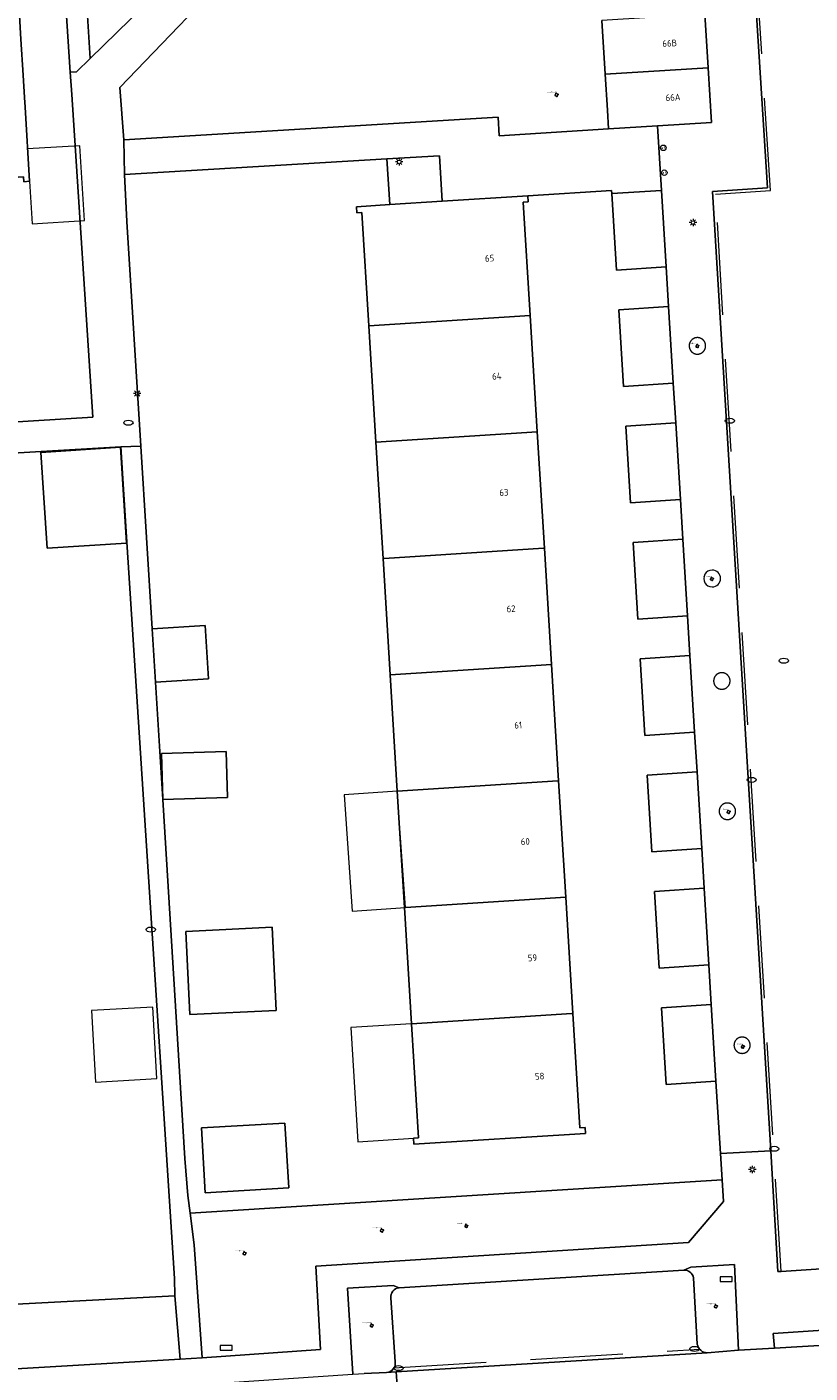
# Model space of a CAD drawing. Header units: metres. Extents: x 162098 to 162858, y 502351 to 503184.
# Tile 43 of 94: x 162532 to 162575, y 502750 to 502822. Entities that reach past the tile are written whole.
import ezdxf
from ezdxf.enums import TextEntityAlignment as Align

# ---------------------------------------------------------------- set-up
doc = ezdxf.new("R2010")
doc.units = ezdxf.units.M
doc.linetypes.add('RI-HWA-SO', pattern=[7.4, 5, -2.4])
for name, color, linetype, lineweight, true_color in [('B-PV-GR-BEPLANTING_CULTUUR_HEESTERS-GV', 7, 'Continuous', 13, 0x99cc00), ('B-PV-GR-BOOM-S', 7, 'Continuous', 13, 0x4c9900), ('B-PV-RI-HWA_GOOT_MOLGOOT-G', 150, 'RI-HWA-SO', 18, 0x007fff)]:
    doc.layers.add(name, color=color, linetype=linetype, lineweight=lineweight, true_color=true_color)
for name, color, linetype, lineweight in [('B-PV-IE-MEUBILAIR-S', 252, 'Continuous', 13), ('B-PV-IE-MEUBILAIR_WEGMEUBILAIR-GV', 252, 'Continuous', 13), ('B-PV-OG-BEBOUWING-GV', 7, 'Continuous', 18), ('B-PV-OG-BEBOUWING-T18', 7, 'Continuous', 18), ('B-PV-OG-BEBOUWING_LUIFEL-GV', 7, 'Continuous', 18), ('B-PV-OG-BEBOUWING_OVERBOUWING-GV', 7, 'Continuous', 18), ('B-PV-OG-TERREIN_BEGROEID-GV', 7, 'Continuous', 13), ('B-PV-OG-TERREIN_ERF-GV', 252, 'Continuous', 13), ('B-PV-VH-GESLOTENVERHARDING_ASFALT-GV', 252, 'Continuous', 13), ('B-PV-VH-GESLOTENVERHARDING_BETON-GV', 252, 'Continuous', 13), ('B-PV-VH-OPENVERHARDING_BETONELEMENT-GV', 252, 'Continuous', 13), ('B-PV-VH-OPENVERHARDING_BETONSTRAATSTEEN-GV', 252, 'Continuous', 13), ('B-PV-VH-OPENVERHARDING_TEGEL-GV', 252, 'Continuous', 13)]:
    doc.layers.add(name, color=color, linetype=linetype, lineweight=lineweight)
doc.styles.add('NLCS-ISO', font='NLCS-ISO.ttf')
doc.styles.add('NLCS-ISO-M200-T18', font='NLCS-ISO.ttf', dxfattribs={"height": 1.8})

# ---------------------------------------------------------------- blocks, each defined once
blk = doc.blocks.new('SIE-MEUBILAIR_BORD_STRAATNAAM-SO')
blk.add_lwpolyline([(-1.625, -0.625), (1.625, -0.625), (1.625, 0.625), (-1.625, 0.625)], close=True)
blk = doc.blocks.new('SIE-MEUBILAIR_PAAL_AFSLUITPAAL-SO')
blk.add_circle((0, 0), 0.75)
at = {"style": 'NLCS-ISO'}
blk.add_text('af', height=0.75, dxfattribs=at).set_placement((0, 0.05), align=Align.MIDDLE_CENTER)
blk = doc.blocks.new('SIE-MEUBILAIR_PAAL_LICHTMAST-SO')
for points in [[(-0.62, 0), (-1, 0)], [(-0.71, 0.71), (-0.44, 0.44)], [(0, 1), (0, 0.62)], [(0.44, 0.44), (0.71, 0.71)], [(1, 0), (0.62, 0)], [(-0.71, -0.71), (-0.44, -0.44)], [(0, -0.62), (0, -1)], [(0.44, -0.44), (0.71, -0.71)]]:
    blk.add_lwpolyline(points)
blk.add_circle((0, 0), 0.5)
blk = doc.blocks.new('SIE-MEUBILAIR_PUT_KOLK-SO')
blk.add_ellipse((0, 0), major_axis=(1.25, 0), ratio=0.54)
blk = doc.blocks.new('SIE-MEUBILAIR_PUT_RIOOLPUT-SO')
blk.add_ellipse((0, 0), major_axis=(1.25, 0), ratio=0.54)
blk = doc.blocks.new('SGR-BOOM_GBKN-SO')
for centre, start, end in [((-0.25, -0.1), 67.1244, 157.1244), ((-0.1, 0.25), 157.1244, 247.1244), ((-0.1, 0.25), 337.1244, 157.1244), ((0.25, 0.1), 247.1244, 337.1244), ((-0.25, -0.1), 157.1244, 337.1244), ((0.1, -0.25), 157.1244, 337.1244), ((0.1, -0.25), 337.1244, 67.1244)]:
    blk.add_arc(centre, 0.188, start, end)
at = {"extrusion": (0, 0, -1)}
blk.add_arc((-0.25, 0.1), 0.188, 22.8756, 202.8756, dxfattribs=at)
at = {"style": 'NLCS-ISO'}
blk.add_attdef('SOORT', text='', height=0.35, dxfattribs=at).set_placement((0, 0.75), align=Align.MIDDLE_RIGHT)

msp = doc.modelspace()

# ---------------------------------------------------------------- linework, layer by layer
at = {"layer": 'B-PV-GR-BEPLANTING_CULTUUR_HEESTERS-GV'}
for points in [[(162534.139, 502830.619), (162534.842, 502819.836), (162535.185, 502819.857), (162535.922, 502820.577), (162535.294, 502830.689)], [(162552.126, 502812.676), (162554.968, 502812.857), (162554.814, 502815.317), (162551.972, 502815.148)], [(162570.102, 502759.968), (162541.326, 502758.158), (162541.545, 502756.456), (162541.974, 502750.348), (162548.383, 502750.788), (162548.132, 502755.296), (162568.276, 502756.572), (162570.176, 502758.794)], [(162507.619, 502751.969), (162507.799, 502749.736), (162509.3, 502748.409), (162540.795, 502750.27), (162540.499, 502753.689)]]:
    msp.add_lwpolyline(points, close=True, dxfattribs=at)
for points in [[(162569.299, 502750.62), (162570.996, 502750.767), (162570.775, 502755.388), (162568.401, 502755.24), (162568.024, 502755.085)], [(162568.558, 502754.675), (162568.754, 502751.085)], [(162552.627, 502754.127), (162552.308, 502754.26), (162549.832, 502754.106), (162550.136, 502749.454), (162550.737, 502749.493), (162551.952, 502749.55)], [(162552.421, 502750.138), (162552.191, 502753.581)]]:
    msp.add_lwpolyline(points, dxfattribs=at)
for points in [[(162568.024, 502755.085, -0.366601), (162568.558, 502754.675)], [(162552.191, 502753.581, -0.429593), (162552.627, 502754.127)], [(162568.754, 502751.085, 0.368359), (162569.299, 502750.62)], [(162551.952, 502749.55, 0.432519), (162552.421, 502750.138)]]:
    msp.add_lwpolyline(points, format="xyb", dxfattribs=at)
at = {"layer": 'B-PV-IE-MEUBILAIR_WEGMEUBILAIR-GV'}
for points in [[(162568.765, 502805.489), (162568.752, 502805.489), (162568.738, 502805.488), (162568.725, 502805.487), (162568.712, 502805.486), (162568.699, 502805.484), (162568.685, 502805.482), (162568.672, 502805.479), (162568.659, 502805.476), (162568.646, 502805.473), (162568.634, 502805.469), (162568.621, 502805.465), (162568.608, 502805.46), (162568.596, 502805.456), (162568.584, 502805.45), (162568.571, 502805.445), (162568.559, 502805.439), (162568.548, 502805.432), (162568.536, 502805.426), (162568.525, 502805.419), (162568.514, 502805.411), (162568.503, 502805.404), (162568.492, 502805.396), (162568.482, 502805.387), (162568.471, 502805.379), (162568.461, 502805.37), (162568.452, 502805.36), (162568.442, 502805.351), (162568.433, 502805.341), (162568.425, 502805.331), (162568.416, 502805.321), (162568.408, 502805.31), (162568.4, 502805.299), (162568.393, 502805.288), (162568.385, 502805.277), (162568.379, 502805.266), (162568.372, 502805.254), (162568.366, 502805.242), (162568.36, 502805.23), (162568.355, 502805.218), (162568.35, 502805.205), (162568.345, 502805.193), (162568.341, 502805.18), (162568.337, 502805.167), (162568.333, 502805.155), (162568.33, 502805.142), (162568.327, 502805.129), (162568.325, 502805.115), (162568.323, 502805.102), (162568.321, 502805.089), (162568.32, 502805.076), (162568.319, 502805.062), (162568.319, 502805.049), (162568.319, 502805.036), (162568.319, 502805.022), (162568.32, 502805.009), (162568.321, 502804.996), (162568.323, 502804.982), (162568.325, 502804.969), (162568.328, 502804.956), (162568.33, 502804.943), (162568.333, 502804.93), (162568.337, 502804.917), (162568.341, 502804.904), (162568.345, 502804.892), (162568.35, 502804.879), (162568.355, 502804.867), (162568.361, 502804.855), (162568.366, 502804.843), (162568.373, 502804.831), (162568.379, 502804.819), (162568.386, 502804.808), (162568.393, 502804.796), (162568.401, 502804.785), (162568.409, 502804.775), (162568.417, 502804.764), (162568.425, 502804.754), (162568.434, 502804.744), (162568.443, 502804.734), (162568.453, 502804.724), (162568.462, 502804.715), (162568.472, 502804.706), (162568.482, 502804.698), (162568.493, 502804.689), (162568.504, 502804.681), (162568.515, 502804.674), (162568.526, 502804.666), (162568.537, 502804.659), (162568.549, 502804.653), (162568.56, 502804.646), (162568.572, 502804.64), (162568.585, 502804.635), (162568.597, 502804.63), (162568.609, 502804.625), (162568.622, 502804.62), (162568.635, 502804.616), (162568.647, 502804.612), (162568.66, 502804.609), (162568.673, 502804.606), (162568.686, 502804.604), (162568.7, 502804.602), (162568.713, 502804.6), (162568.726, 502804.598), (162568.74, 502804.597), (162568.753, 502804.597), (162568.766, 502804.597), (162568.773, 502804.597), (162568.787, 502804.597), (162568.8, 502804.598), (162568.813, 502804.599), (162568.826, 502804.601), (162568.84, 502804.603), (162568.853, 502804.605), (162568.866, 502804.608), (162568.879, 502804.611), (162568.892, 502804.615), (162568.904, 502804.619), (162568.917, 502804.623), (162568.93, 502804.628), (162568.942, 502804.633), (162568.954, 502804.639), (162568.966, 502804.645), (162568.978, 502804.651), (162568.99, 502804.657), (162569.001, 502804.664), (162569.012, 502804.671), (162569.023, 502804.679), (162569.034, 502804.687), (162569.045, 502804.695), (162569.055, 502804.704), (162569.065, 502804.712), (162569.075, 502804.722), (162569.084, 502804.731), (162569.093, 502804.741), (162569.102, 502804.751), (162569.111, 502804.761), (162569.119, 502804.771), (162569.127, 502804.782), (162569.135, 502804.793), (162569.142, 502804.804), (162569.149, 502804.816), (162569.156, 502804.827), (162569.162, 502804.839), (162569.168, 502804.851), (162569.173, 502804.863), (162569.179, 502804.875), (162569.183, 502804.888), (162569.188, 502804.9), (162569.192, 502804.913), (162569.196, 502804.926), (162569.199, 502804.939), (162569.202, 502804.952), (162569.204, 502804.965), (162569.207, 502804.978), (162569.208, 502804.991), (162569.21, 502805.005), (162569.211, 502805.018), (162569.211, 502805.031), (162569.211, 502805.045), (162569.211, 502805.058), (162569.21, 502805.071), (162569.209, 502805.085), (162569.208, 502805.098), (162569.206, 502805.111), (162569.204, 502805.124), (162569.201, 502805.138), (162569.198, 502805.151), (162569.195, 502805.164), (162569.191, 502805.176), (162569.187, 502805.189), (162569.182, 502805.202), (162569.177, 502805.214), (162569.172, 502805.226), (162569.166, 502805.238), (162569.16, 502805.25), (162569.154, 502805.262), (162569.147, 502805.274), (162569.14, 502805.285), (162569.132, 502805.296), (162569.125, 502805.307), (162569.117, 502805.317), (162569.108, 502805.328), (162569.1, 502805.338), (162569.091, 502805.348), (162569.081, 502805.358), (162569.072, 502805.367), (162569.062, 502805.376), (162569.052, 502805.385), (162569.041, 502805.393), (162569.031, 502805.401), (162569.02, 502805.409), (162569.009, 502805.416), (162568.998, 502805.424), (162568.986, 502805.43), (162568.974, 502805.437), (162568.963, 502805.443), (162568.95, 502805.449), (162568.938, 502805.454), (162568.926, 502805.459), (162568.913, 502805.464), (162568.901, 502805.468), (162568.888, 502805.472), (162568.875, 502805.475), (162568.862, 502805.478), (162568.849, 502805.481), (162568.836, 502805.483), (162568.823, 502805.485), (162568.809, 502805.487), (162568.796, 502805.488), (162568.783, 502805.489), (162568.769, 502805.489)], [(162570.087, 502787.376), (162570.073, 502787.376), (162570.06, 502787.376), (162570.047, 502787.375), (162570.033, 502787.373), (162570.02, 502787.371), (162570.007, 502787.369), (162569.994, 502787.367), (162569.981, 502787.364), (162569.968, 502787.36), (162569.955, 502787.356), (162569.942, 502787.352), (162569.93, 502787.348), (162569.917, 502787.343), (162569.905, 502787.338), (162569.893, 502787.332), (162569.881, 502787.326), (162569.869, 502787.32), (162569.858, 502787.313), (162569.846, 502787.306), (162569.835, 502787.299), (162569.824, 502787.291), (162569.814, 502787.283), (162569.803, 502787.275), (162569.793, 502787.266), (162569.783, 502787.257), (162569.774, 502787.248), (162569.764, 502787.238), (162569.755, 502787.229), (162569.747, 502787.218), (162569.738, 502787.208), (162569.73, 502787.198), (162569.722, 502787.187), (162569.715, 502787.176), (162569.707, 502787.164), (162569.701, 502787.153), (162569.694, 502787.141), (162569.688, 502787.129), (162569.682, 502787.117), (162569.677, 502787.105), (162569.672, 502787.093), (162569.667, 502787.08), (162569.663, 502787.068), (162569.659, 502787.055), (162569.655, 502787.042), (162569.652, 502787.029), (162569.65, 502787.016), (162569.647, 502787.003), (162569.645, 502786.99), (162569.644, 502786.976), (162569.643, 502786.963), (162569.642, 502786.95), (162569.641, 502786.937), (162569.641, 502786.923), (162569.642, 502786.91), (162569.643, 502786.897), (162569.644, 502786.883), (162569.646, 502786.87), (162569.648, 502786.857), (162569.65, 502786.844), (162569.653, 502786.831), (162569.656, 502786.818), (162569.66, 502786.805), (162569.664, 502786.792), (162569.668, 502786.779), (162569.673, 502786.767), (162569.678, 502786.755), (162569.683, 502786.743), (162569.689, 502786.731), (162569.695, 502786.719), (162569.702, 502786.707), (162569.709, 502786.696), (162569.716, 502786.684), (162569.724, 502786.673), (162569.731, 502786.663), (162569.74, 502786.652), (162569.748, 502786.642), (162569.757, 502786.632), (162569.766, 502786.622), (162569.776, 502786.613), (162569.785, 502786.603), (162569.795, 502786.595), (162569.805, 502786.586), (162569.816, 502786.578), (162569.827, 502786.57), (162569.838, 502786.562), (162569.849, 502786.555), (162569.86, 502786.548), (162569.872, 502786.541), (162569.883, 502786.535), (162569.895, 502786.529), (162569.908, 502786.524), (162569.92, 502786.518), (162569.932, 502786.514), (162569.945, 502786.509), (162569.958, 502786.505), (162569.97, 502786.501), (162569.983, 502786.498), (162569.996, 502786.495), (162570.01, 502786.493), (162570.023, 502786.491), (162570.036, 502786.489), (162570.049, 502786.488), (162570.063, 502786.487), (162570.076, 502786.486), (162570.089, 502786.486), (162570.099, 502786.486), (162570.112, 502786.487), (162570.126, 502786.488), (162570.139, 502786.489), (162570.152, 502786.491), (162570.165, 502786.493), (162570.179, 502786.496), (162570.192, 502786.499), (162570.204, 502786.502), (162570.217, 502786.506), (162570.23, 502786.51), (162570.243, 502786.514), (162570.255, 502786.519), (162570.267, 502786.524), (162570.279, 502786.53), (162570.291, 502786.536), (162570.303, 502786.542), (162570.315, 502786.549), (162570.326, 502786.556), (162570.337, 502786.563), (162570.348, 502786.571), (162570.359, 502786.579), (162570.369, 502786.587), (162570.379, 502786.596), (162570.389, 502786.605), (162570.399, 502786.614), (162570.408, 502786.623), (162570.417, 502786.633), (162570.426, 502786.643), (162570.435, 502786.654), (162570.443, 502786.664), (162570.451, 502786.675), (162570.458, 502786.686), (162570.465, 502786.697), (162570.472, 502786.709), (162570.479, 502786.72), (162570.485, 502786.732), (162570.491, 502786.744), (162570.496, 502786.756), (162570.501, 502786.769), (162570.506, 502786.781), (162570.51, 502786.794), (162570.514, 502786.807), (162570.517, 502786.82), (162570.521, 502786.832), (162570.523, 502786.846), (162570.526, 502786.859), (162570.528, 502786.872), (162570.529, 502786.885), (162570.53, 502786.898), (162570.531, 502786.912), (162570.532, 502786.925), (162570.532, 502786.938), (162570.531, 502786.952), (162570.53, 502786.965), (162570.529, 502786.978), (162570.528, 502786.992), (162570.526, 502787.005), (162570.523, 502787.018), (162570.52, 502787.031), (162570.517, 502787.044), (162570.514, 502787.057), (162570.51, 502787.07), (162570.505, 502787.082), (162570.501, 502787.095), (162570.496, 502787.107), (162570.49, 502787.119), (162570.484, 502787.131), (162570.478, 502787.143), (162570.472, 502787.155), (162570.465, 502787.166), (162570.457, 502787.177), (162570.45, 502787.188), (162570.442, 502787.199), (162570.434, 502787.21), (162570.425, 502787.22), (162570.417, 502787.23), (162570.407, 502787.24), (162570.398, 502787.249), (162570.388, 502787.258), (162570.378, 502787.267), (162570.368, 502787.276), (162570.358, 502787.284), (162570.347, 502787.292), (162570.336, 502787.3), (162570.325, 502787.307), (162570.314, 502787.314), (162570.302, 502787.321), (162570.29, 502787.327), (162570.278, 502787.333), (162570.266, 502787.338), (162570.254, 502787.344), (162570.241, 502787.348), (162570.229, 502787.353), (162570.216, 502787.357), (162570.203, 502787.361), (162570.19, 502787.364), (162570.177, 502787.367), (162570.164, 502787.369), (162570.151, 502787.372), (162570.138, 502787.373), (162570.125, 502787.375), (162570.111, 502787.376), (162570.098, 502787.376)], [(162570.387, 502780.333), (162570.373, 502780.333), (162570.36, 502780.332), (162570.347, 502780.331), (162570.333, 502780.33), (162570.32, 502780.328), (162570.307, 502780.326), (162570.294, 502780.323), (162570.281, 502780.32), (162570.268, 502780.317), (162570.255, 502780.313), (162570.243, 502780.309), (162570.23, 502780.305), (162570.218, 502780.3), (162570.205, 502780.294), (162570.193, 502780.289), (162570.181, 502780.283), (162570.17, 502780.276), (162570.158, 502780.27), (162570.147, 502780.263), (162570.135, 502780.255), (162570.125, 502780.248), (162570.114, 502780.24), (162570.103, 502780.231), (162570.093, 502780.223), (162570.083, 502780.214), (162570.074, 502780.205), (162570.064, 502780.195), (162570.055, 502780.185), (162570.047, 502780.175), (162570.038, 502780.165), (162570.03, 502780.154), (162570.022, 502780.143), (162570.015, 502780.132), (162570.008, 502780.121), (162570.001, 502780.11), (162569.994, 502780.098), (162569.988, 502780.086), (162569.982, 502780.074), (162569.977, 502780.062), (162569.972, 502780.05), (162569.967, 502780.037), (162569.963, 502780.024), (162569.959, 502780.012), (162569.956, 502779.999), (162569.952, 502779.986), (162569.95, 502779.973), (162569.947, 502779.96), (162569.945, 502779.946), (162569.944, 502779.933), (162569.943, 502779.92), (162569.942, 502779.907), (162569.942, 502779.893), (162569.942, 502779.88), (162569.942, 502779.867), (162569.943, 502779.853), (162569.944, 502779.84), (162569.946, 502779.827), (162569.948, 502779.813), (162569.95, 502779.8), (162569.953, 502779.787), (162569.956, 502779.774), (162569.96, 502779.762), (162569.964, 502779.749), (162569.968, 502779.736), (162569.973, 502779.724), (162569.978, 502779.711), (162569.983, 502779.699), (162569.989, 502779.687), (162569.995, 502779.675), (162570.002, 502779.664), (162570.009, 502779.652), (162570.016, 502779.641), (162570.024, 502779.63), (162570.032, 502779.619), (162570.04, 502779.609), (162570.048, 502779.599), (162570.057, 502779.589), (162570.066, 502779.579), (162570.076, 502779.569), (162570.085, 502779.56), (162570.095, 502779.551), (162570.106, 502779.543), (162570.116, 502779.534), (162570.127, 502779.526), (162570.138, 502779.519), (162570.149, 502779.512), (162570.16, 502779.505), (162570.172, 502779.498), (162570.184, 502779.492), (162570.196, 502779.486), (162570.208, 502779.48), (162570.22, 502779.475), (162570.232, 502779.47), (162570.245, 502779.466), (162570.258, 502779.462), (162570.271, 502779.458), (162570.284, 502779.455), (162570.297, 502779.452), (162570.31, 502779.449), (162570.323, 502779.447), (162570.336, 502779.446), (162570.349, 502779.444), (162570.363, 502779.443), (162570.376, 502779.443), (162570.389, 502779.443), (162570.399, 502779.443), (162570.413, 502779.443), (162570.426, 502779.444), (162570.439, 502779.446), (162570.452, 502779.448), (162570.466, 502779.45), (162570.479, 502779.452), (162570.492, 502779.455), (162570.505, 502779.459), (162570.517, 502779.462), (162570.53, 502779.466), (162570.543, 502779.471), (162570.555, 502779.476), (162570.567, 502779.481), (162570.579, 502779.487), (162570.591, 502779.493), (162570.603, 502779.499), (162570.615, 502779.506), (162570.626, 502779.513), (162570.637, 502779.52), (162570.648, 502779.528), (162570.659, 502779.536), (162570.669, 502779.544), (162570.679, 502779.553), (162570.689, 502779.561), (162570.699, 502779.571), (162570.708, 502779.58), (162570.717, 502779.59), (162570.726, 502779.6), (162570.735, 502779.61), (162570.743, 502779.621), (162570.751, 502779.632), (162570.758, 502779.643), (162570.765, 502779.654), (162570.772, 502779.665), (162570.779, 502779.677), (162570.785, 502779.689), (162570.791, 502779.701), (162570.796, 502779.713), (162570.801, 502779.725), (162570.806, 502779.738), (162570.81, 502779.751), (162570.814, 502779.763), (162570.818, 502779.776), (162570.821, 502779.789), (162570.823, 502779.802), (162570.826, 502779.815), (162570.828, 502779.829), (162570.829, 502779.842), (162570.831, 502779.855), (162570.831, 502779.868), (162570.832, 502779.882), (162570.832, 502779.895), (162570.831, 502779.908), (162570.831, 502779.922), (162570.829, 502779.935), (162570.828, 502779.948), (162570.826, 502779.961), (162570.823, 502779.975), (162570.82, 502779.988), (162570.817, 502780.001), (162570.814, 502780.013), (162570.81, 502780.026), (162570.805, 502780.039), (162570.801, 502780.051), (162570.796, 502780.064), (162570.79, 502780.076), (162570.784, 502780.088), (162570.778, 502780.1), (162570.772, 502780.111), (162570.765, 502780.123), (162570.758, 502780.134), (162570.75, 502780.145), (162570.742, 502780.156), (162570.734, 502780.166), (162570.725, 502780.177), (162570.717, 502780.187), (162570.708, 502780.196), (162570.698, 502780.206), (162570.689, 502780.215), (162570.679, 502780.224), (162570.668, 502780.233), (162570.658, 502780.241), (162570.647, 502780.249), (162570.636, 502780.256), (162570.625, 502780.264), (162570.614, 502780.271), (162570.602, 502780.277), (162570.59, 502780.284), (162570.578, 502780.29), (162570.566, 502780.295), (162570.554, 502780.3), (162570.542, 502780.305), (162570.529, 502780.31), (162570.516, 502780.314), (162570.503, 502780.317), (162570.491, 502780.321), (162570.478, 502780.324), (162570.464, 502780.326), (162570.451, 502780.328), (162570.438, 502780.33), (162570.425, 502780.331), (162570.411, 502780.332), (162570.398, 502780.333)], [(162571.181, 502767.681), (162571.168, 502767.681), (162571.155, 502767.68), (162571.142, 502767.679), (162571.129, 502767.678), (162571.115, 502767.676), (162571.102, 502767.674), (162571.089, 502767.671), (162571.076, 502767.668), (162571.064, 502767.665), (162571.051, 502767.661), (162571.038, 502767.657), (162571.026, 502767.652), (162571.014, 502767.647), (162571.001, 502767.642), (162570.989, 502767.637), (162570.978, 502767.631), (162570.966, 502767.624), (162570.955, 502767.618), (162570.943, 502767.611), (162570.932, 502767.603), (162570.922, 502767.596), (162570.911, 502767.588), (162570.901, 502767.579), (162570.891, 502767.571), (162570.881, 502767.562), (162570.871, 502767.552), (162570.862, 502767.543), (162570.853, 502767.533), (162570.845, 502767.523), (162570.836, 502767.513), (162570.828, 502767.502), (162570.821, 502767.491), (162570.813, 502767.48), (162570.806, 502767.469), (162570.8, 502767.458), (162570.793, 502767.446), (162570.787, 502767.434), (162570.782, 502767.422), (162570.776, 502767.41), (162570.771, 502767.398), (162570.767, 502767.385), (162570.763, 502767.373), (162570.759, 502767.36), (162570.756, 502767.347), (162570.753, 502767.334), (162570.75, 502767.321), (162570.748, 502767.308), (162570.746, 502767.295), (162570.745, 502767.282), (162570.744, 502767.269), (162570.743, 502767.256), (162570.743, 502767.242), (162570.743, 502767.229), (162570.744, 502767.216), (162570.745, 502767.203), (162570.746, 502767.19), (162570.748, 502767.176), (162570.75, 502767.163), (162570.753, 502767.15), (162570.756, 502767.138), (162570.759, 502767.125), (162570.763, 502767.112), (162570.767, 502767.099), (162570.771, 502767.087), (162570.776, 502767.075), (162570.782, 502767.062), (162570.787, 502767.05), (162570.793, 502767.039), (162570.799, 502767.027), (162570.806, 502767.016), (162570.813, 502767.004), (162570.821, 502766.993), (162570.828, 502766.983), (162570.836, 502766.972), (162570.845, 502766.962), (162570.853, 502766.952), (162570.862, 502766.942), (162570.871, 502766.932), (162570.881, 502766.923), (162570.891, 502766.914), (162570.901, 502766.906), (162570.911, 502766.897), (162570.921, 502766.889), (162570.932, 502766.882), (162570.943, 502766.874), (162570.954, 502766.867), (162570.966, 502766.861), (162570.978, 502766.854), (162570.989, 502766.848), (162571.001, 502766.843), (162571.014, 502766.837), (162571.026, 502766.832), (162571.038, 502766.828), (162571.051, 502766.824), (162571.064, 502766.82), (162571.076, 502766.817), (162571.089, 502766.814), (162571.102, 502766.811), (162571.115, 502766.809), (162571.128, 502766.807), (162571.142, 502766.806), (162571.155, 502766.805), (162571.168, 502766.804), (162571.181, 502766.804), (162571.19, 502766.804), (162571.203, 502766.804), (162571.216, 502766.805), (162571.229, 502766.807), (162571.243, 502766.808), (162571.256, 502766.81), (162571.269, 502766.813), (162571.282, 502766.815), (162571.294, 502766.819), (162571.307, 502766.822), (162571.32, 502766.826), (162571.332, 502766.831), (162571.345, 502766.835), (162571.357, 502766.841), (162571.369, 502766.846), (162571.381, 502766.852), (162571.393, 502766.858), (162571.404, 502766.865), (162571.415, 502766.872), (162571.426, 502766.879), (162571.437, 502766.886), (162571.448, 502766.894), (162571.458, 502766.902), (162571.468, 502766.911), (162571.478, 502766.92), (162571.488, 502766.929), (162571.497, 502766.938), (162571.506, 502766.948), (162571.515, 502766.958), (162571.523, 502766.968), (162571.532, 502766.979), (162571.539, 502766.989), (162571.547, 502767), (162571.554, 502767.011), (162571.561, 502767.023), (162571.567, 502767.034), (162571.573, 502767.046), (162571.579, 502767.058), (162571.585, 502767.07), (162571.59, 502767.082), (162571.594, 502767.095), (162571.599, 502767.107), (162571.602, 502767.12), (162571.606, 502767.133), (162571.609, 502767.145), (162571.612, 502767.158), (162571.614, 502767.171), (162571.616, 502767.185), (162571.618, 502767.198), (162571.619, 502767.211), (162571.619, 502767.224), (162571.62, 502767.237), (162571.62, 502767.251), (162571.619, 502767.264), (162571.618, 502767.277), (162571.617, 502767.29), (162571.616, 502767.303), (162571.614, 502767.316), (162571.611, 502767.33), (162571.608, 502767.342), (162571.605, 502767.355), (162571.601, 502767.368), (162571.597, 502767.381), (162571.593, 502767.393), (162571.588, 502767.406), (162571.583, 502767.418), (162571.578, 502767.43), (162571.572, 502767.442), (162571.566, 502767.453), (162571.559, 502767.465), (162571.552, 502767.476), (162571.545, 502767.487), (162571.538, 502767.498), (162571.53, 502767.509), (162571.521, 502767.519), (162571.513, 502767.529), (162571.504, 502767.539), (162571.495, 502767.549), (162571.486, 502767.558), (162571.476, 502767.567), (162571.466, 502767.576), (162571.456, 502767.584), (162571.445, 502767.593), (162571.435, 502767.6), (162571.424, 502767.608), (162571.413, 502767.615), (162571.401, 502767.622), (162571.39, 502767.628), (162571.378, 502767.634), (162571.366, 502767.64), (162571.354, 502767.645), (162571.342, 502767.651), (162571.329, 502767.655), (162571.317, 502767.659), (162571.304, 502767.663), (162571.291, 502767.667), (162571.278, 502767.67), (162571.265, 502767.673), (162571.252, 502767.675), (162571.239, 502767.677), (162571.226, 502767.679), (162571.213, 502767.68), (162571.2, 502767.68), (162571.186, 502767.681)]]:
    msp.add_lwpolyline(points, close=True, dxfattribs=at)
for points in [[(162569.562, 502792.922, 1.001103), (162569.562, 502792.015)], [(162569.562, 502792.015, 0.998898), (162569.562, 502792.922)]]:
    msp.add_lwpolyline(points, format="xyb", dxfattribs=at)
at = {"layer": 'B-PV-OG-BEBOUWING-GV'}
for points in [[(162526.133, 502813.853), (162526.136, 502813.803), (162532.308, 502814.186), (162532.325, 502813.917), (162532.644, 502813.937), (162532.396, 502817.948), (162532.364, 502818.472), (162532.29, 502819.677), (162532.171, 502821.623), (162532.073, 502823.229), (162531.751, 502823.209), (162531.768, 502822.94), (162525.586, 502822.556)], [(162569.35, 502820.072), (162569.17, 502822.976), (162569.12, 502822.973), (162563.596, 502822.631), (162563.777, 502819.727)], [(162569.533, 502817.118), (162569.35, 502820.072), (162563.777, 502819.727), (162563.899, 502817.778), (162563.962, 502816.773), (162566.612, 502816.937)], [(162550.617, 502812.26), (162550.993, 502806.121), (162559.716, 502806.682), (162559.34, 502812.813), (162559.619, 502812.831), (162559.599, 502813.15), (162554.968, 502812.857), (162552.126, 502812.676), (162550.318, 502812.561), (162550.338, 502812.242)], [(162551.378, 502799.837), (162560.101, 502800.401), (162559.716, 502806.682), (162550.993, 502806.121)], [(162551.764, 502793.549), (162551.814, 502793.552), (162560.436, 502794.109), (162560.486, 502794.112), (162560.101, 502800.401), (162551.378, 502799.837)], [(162537.554, 502799.561), (162533.259, 502799.284), (162533.594, 502794.101), (162537.889, 502794.378)], [(162560.436, 502794.109), (162551.814, 502793.552), (162551.764, 502793.549), (162552.149, 502787.26), (162560.872, 502787.824), (162560.486, 502794.112)], [(162539.273, 502789.752), (162539.452, 502786.865), (162542.312, 502787.043), (162542.133, 502789.929)], [(162560.872, 502787.824), (162552.149, 502787.26), (162552.534, 502780.972), (162561.207, 502781.532), (162561.257, 502781.535)], [(162539.855, 502780.518), (162543.352, 502780.631), (162543.271, 502783.118), (162539.775, 502783.005)], [(162561.207, 502781.532), (162552.534, 502780.972), (162552.92, 502774.684), (162552.97, 502774.687), (162561.643, 502775.247), (162561.257, 502781.535)], [(162561.978, 502768.956), (162562.028, 502768.959), (162561.643, 502775.247), (162552.97, 502774.687), (162552.92, 502774.684), (162553.305, 502768.396)], [(162541.093, 502773.392), (162541.315, 502768.895), (162545.988, 502769.125), (162545.766, 502773.622)], [(162562.706, 502762.475), (162562.686, 502762.794), (162562.407, 502762.777), (162562.028, 502768.959), (162561.978, 502768.956), (162553.305, 502768.396), (162553.683, 502762.231), (162553.404, 502762.214), (162553.424, 502761.894)], [(162541.94, 502762.77), (162542.143, 502759.266), (162546.66, 502759.528), (162546.457, 502763.032)]]:
    msp.add_lwpolyline(points, close=True, dxfattribs=at)
for points in [[(162566.825, 502813.448), (162564.13, 502813.277)], [(162564.13, 502813.277), (162564.383, 502809.136)], [(162567.078, 502809.309), (162566.825, 502813.448)], [(162564.383, 502809.136), (162567.078, 502809.309)], [(162567.208, 502807.163), (162564.514, 502806.99)], [(162564.514, 502806.99), (162564.767, 502802.848)], [(162567.462, 502803.021), (162567.208, 502807.163)], [(162564.767, 502802.848), (162567.462, 502803.021)], [(162567.592, 502800.885), (162564.898, 502800.711)], [(162567.846, 502796.733), (162567.592, 502800.885)], [(162564.898, 502800.711), (162565.152, 502796.56), (162567.846, 502796.733)], [(162567.976, 502794.596), (162565.282, 502794.422), (162565.536, 502790.272), (162568.23, 502790.445)], [(162568.23, 502790.445), (162567.976, 502794.596)], [(162568.36, 502788.308), (162565.666, 502788.134), (162565.92, 502783.983), (162568.615, 502784.156)], [(162568.615, 502784.156), (162568.36, 502788.308)], [(162568.745, 502782.019), (162566.051, 502781.845), (162566.304, 502777.695), (162568.999, 502777.868)], [(162568.999, 502777.868), (162568.745, 502782.019)], [(162569.129, 502775.731), (162566.435, 502775.557)], [(162566.435, 502775.557), (162566.689, 502771.407)], [(162569.383, 502771.58), (162569.129, 502775.731)], [(162566.689, 502771.407), (162569.383, 502771.58)], [(162569.513, 502769.443), (162566.819, 502769.269), (162567.073, 502765.119)], [(162569.767, 502765.292), (162569.513, 502769.443)], [(162567.073, 502765.119), (162569.767, 502765.292)]]:
    msp.add_lwpolyline(points, dxfattribs=at)
at = {"layer": 'B-PV-OG-BEBOUWING_LUIFEL-GV'}
for points in [[(162532.644, 502813.937), (162532.786, 502811.642), (162535.617, 502811.817), (162535.367, 502815.86), (162532.536, 502815.685)], [(162552.97, 502774.687), (162552.534, 502780.972), (162549.652, 502780.772), (162550.088, 502774.487)], [(162553.305, 502768.396), (162550.013, 502768.194), (162550.391, 502762.029), (162553.404, 502762.214), (162553.683, 502762.231)]]:
    msp.add_lwpolyline(points, close=True, dxfattribs=at)
at = {"layer": 'B-PV-OG-BEBOUWING_OVERBOUWING-GV'}
msp.add_lwpolyline([(162535.991, 502769.117), (162536.213, 502765.245), (162539.535, 502765.435), (162539.313, 502769.307)], close=True, dxfattribs=at)
at = {"layer": 'B-PV-OG-TERREIN_BEGROEID-GV'}
msp.add_lwpolyline([(162542.161, 502831.107), (162535.294, 502830.689), (162535.922, 502820.577), (162542.392, 502826.896)], close=True, dxfattribs=at)
msp.add_lwpolyline([(162544.366, 502826.132), (162537.533, 502819.002), (162537.735, 502816.189), (162557.983, 502817.399), (162558.049, 502816.398), (162563.962, 502816.773), (162563.899, 502817.778), (162563.777, 502819.727), (162563.596, 502822.631)], dxfattribs=at)
at = {"layer": 'B-PV-OG-TERREIN_ERF-GV'}
for points in [[(162532.073, 502823.229), (162532.171, 502821.623), (162532.29, 502819.677), (162532.364, 502818.472), (162532.396, 502817.948), (162532.644, 502813.937), (162532.325, 502813.917), (162532.308, 502814.186), (162526.136, 502813.803), (162519.849, 502813.412), (162513.561, 502813.022), (162507.273, 502812.631), (162500.985, 502812.24), (162494.697, 502811.849), (162488.562, 502811.468), (162488.579, 502811.199), (162488.26, 502811.179), (162488.767, 502802.967), (162489.057, 502798.281), (162536.057, 502801.186), (162534.921, 502818.63), (162534.842, 502819.836), (162534.139, 502830.619)], [(162507.619, 502751.969), (162540.499, 502753.689), (162540.479, 502754.625), (162537.889, 502794.721), (162537.575, 502799.582), (162508.65, 502797.892)]]:
    msp.add_lwpolyline(points, dxfattribs=at)
for points in [[(162552.534, 502780.972), (162552.149, 502787.26), (162551.764, 502793.549), (162551.378, 502799.837), (162550.993, 502806.121), (162550.617, 502812.26), (162550.338, 502812.242), (162550.318, 502812.561), (162552.126, 502812.676), (162551.972, 502815.148), (162537.78, 502814.307), (162537.908, 502811.773), (162538.661, 502799.624), (162539.273, 502789.752), (162542.133, 502789.929), (162542.312, 502787.043), (162539.452, 502786.865), (162539.845, 502780.528), (162541.048, 502761.121), (162541.202, 502759.127), (162541.326, 502758.158), (162570.102, 502759.968), (162570.013, 502761.387), (162569.767, 502765.292), (162567.073, 502765.119), (162566.819, 502769.269), (162569.513, 502769.443), (162569.383, 502771.58), (162566.689, 502771.407), (162566.435, 502775.557), (162569.129, 502775.731), (162568.999, 502777.868), (162566.304, 502777.695), (162566.051, 502781.845), (162568.745, 502782.019), (162568.615, 502784.156), (162565.92, 502783.983), (162565.666, 502788.134), (162568.36, 502788.308), (162568.23, 502790.445), (162565.536, 502790.272), (162565.282, 502794.422), (162567.976, 502794.596), (162567.846, 502796.733), (162565.152, 502796.56), (162564.898, 502800.711), (162567.592, 502800.885), (162567.462, 502803.021), (162564.767, 502802.848), (162564.514, 502806.99), (162567.208, 502807.163), (162567.078, 502809.309), (162564.383, 502809.136), (162564.13, 502813.277), (162564.12, 502813.437), (162559.599, 502813.15), (162559.619, 502812.831), (162559.34, 502812.813), (162559.716, 502806.682), (162560.101, 502800.401), (162560.486, 502794.112), (162560.872, 502787.824), (162561.257, 502781.535), (162561.643, 502775.247), (162562.028, 502768.959), (162562.407, 502762.777), (162562.686, 502762.794), (162562.706, 502762.475), (162553.424, 502761.894), (162553.404, 502762.214), (162553.683, 502762.231), (162553.305, 502768.396), (162552.92, 502774.684)], [(162537.554, 502799.561), (162537.889, 502794.378), (162533.594, 502794.101), (162533.259, 502799.284)], [(162539.855, 502780.518), (162539.775, 502783.005), (162543.271, 502783.118), (162543.352, 502780.631)], [(162541.093, 502773.392), (162545.766, 502773.622), (162545.988, 502769.125), (162541.315, 502768.895)], [(162541.94, 502762.77), (162546.457, 502763.032), (162546.66, 502759.528), (162542.143, 502759.266)]]:
    msp.add_lwpolyline(points, close=True, dxfattribs=at)
at = {"layer": 'B-PV-RI-HWA_GOOT_MOLGOOT-G'}
for points in [[(162573.294, 502755.019), (162569.75, 502813.239), (162572.711, 502813.446), (162571.381, 502834.491)], [(162552.353, 502749.799), (162568.877, 502750.817)]]:
    msp.add_lwpolyline(points, dxfattribs=at)
at = {"layer": 'B-PV-VH-GESLOTENVERHARDING_ASFALT-GV'}
msp.add_lwpolyline([(162617.177, 502753.638), (162616.483, 502753.582), (162614.12, 502753.44), (162583.667, 502751.501), (162581.824, 502751.4), (162579.92, 502751.285), (162572.936, 502750.87), (162570.996, 502750.767), (162569.299, 502750.62), (162552.479, 502749.59), (162552.842, 502744.29), (162554.222, 502744.393), (162565.829, 502745.112), (162566.914, 502745.182), (162578.313, 502745.855), (162579.493, 502745.97), (162590.947, 502746.653), (162592.024, 502746.725), (162603.615, 502747.445), (162604.791, 502747.509), (162616.269, 502748.222), (162617.494, 502748.265)], dxfattribs=at)
at = {"layer": 'B-PV-VH-GESLOTENVERHARDING_BETON-GV'}
for points in [[(162551.952, 502749.55), (162550.737, 502749.493)], [(162552.479, 502749.59), (162551.952, 502749.55)], [(162552.842, 502744.29), (162552.479, 502749.59)]]:
    msp.add_lwpolyline(points, dxfattribs=at)
at = {"layer": 'B-PV-VH-OPENVERHARDING_BETONELEMENT-GV'}
for points in [[(162579.92, 502751.285), (162579.893, 502752.121), (162572.865, 502751.653), (162572.936, 502750.87)], [(162572.936, 502750.87), (162579.92, 502751.285)]]:
    msp.add_lwpolyline(points, dxfattribs=at)
at = {"layer": 'B-PV-VH-OPENVERHARDING_BETONSTRAATSTEEN-GV'}
for points in [[(162569.17, 502822.976), (162569.35, 502820.072), (162569.533, 502817.118), (162566.612, 502816.937), (162566.825, 502813.448), (162567.078, 502809.309), (162567.208, 502807.163), (162567.462, 502803.021), (162567.592, 502800.885), (162567.846, 502796.733), (162567.976, 502794.596), (162568.23, 502790.445), (162568.36, 502788.308), (162568.615, 502784.156), (162568.745, 502782.019), (162568.999, 502777.868), (162569.129, 502775.731), (162569.383, 502771.58), (162569.513, 502769.443), (162569.767, 502765.292), (162570.013, 502761.387), (162572.744, 502761.527), (162569.587, 502813.382), (162572.548, 502813.589), (162571.222, 502834.566)], [(162571.222, 502834.566), (162572.548, 502813.589)], [(162572.548, 502813.589), (162569.587, 502813.382), (162572.744, 502761.527)], [(162572.744, 502761.527), (162573.12, 502755.014), (162573.294, 502755.019)], [(162568.024, 502755.085), (162552.627, 502754.127)], [(162573.294, 502755.019), (162578.455, 502755.354)], [(162568.754, 502751.085), (162568.558, 502754.675)], [(162552.191, 502753.581), (162552.421, 502750.138)], [(162552.479, 502749.59), (162569.299, 502750.62)], [(162551.952, 502749.55), (162552.479, 502749.59)]]:
    msp.add_lwpolyline(points, dxfattribs=at)
for points in [[(162568.558, 502754.675, 0.366601), (162568.024, 502755.085)], [(162552.627, 502754.127, 0.429593), (162552.191, 502753.581)], [(162569.299, 502750.62, -0.368359), (162568.754, 502751.085)], [(162552.421, 502750.138, -0.432519), (162551.952, 502749.55)]]:
    msp.add_lwpolyline(points, format="xyb", dxfattribs=at)
at = {"layer": 'B-PV-VH-OPENVERHARDING_TEGEL-GV'}
for points in [[(162542.392, 502826.896), (162535.922, 502820.577), (162535.185, 502819.857), (162534.842, 502819.836), (162534.921, 502818.63), (162536.057, 502801.186), (162489.057, 502798.281), (162488.767, 502802.967), (162482.843, 502802.59), (162482.001, 502802.537), (162452.018, 502800.606)], [(162465.54, 502795.256), (162494.477, 502797.063), (162494.814, 502791.864), (162494.827, 502791.662), (162497.51, 502791.807), (162499.014, 502791.888), (162498.571, 502797.263), (162508.65, 502797.892), (162537.575, 502799.582), (162538.661, 502799.624), (162537.908, 502811.773), (162537.78, 502814.307), (162537.735, 502816.189), (162537.533, 502819.002), (162544.366, 502826.132)], [(162578.455, 502755.354), (162573.294, 502755.019), (162573.12, 502755.014), (162572.744, 502761.527), (162570.013, 502761.387), (162570.102, 502759.968), (162570.176, 502758.794), (162568.276, 502756.572), (162548.132, 502755.296), (162548.383, 502750.788), (162541.974, 502750.348), (162540.795, 502750.27), (162509.3, 502748.409), (162507.799, 502749.736), (162507.619, 502751.969), (162507.519, 502752.845)], [(162471.636, 502744.56), (162473.392, 502744.643), (162499.577, 502746.279), (162499.526, 502747.09), (162506.57, 502747.528), (162506.63, 502746.717), (162537.961, 502748.661), (162539.685, 502748.76), (162550.136, 502749.454), (162549.832, 502754.106), (162552.308, 502754.26), (162552.627, 502754.127), (162568.024, 502755.085), (162568.401, 502755.24), (162570.775, 502755.388), (162570.996, 502750.767), (162572.936, 502750.87), (162572.865, 502751.653), (162579.893, 502752.121)]]:
    msp.add_lwpolyline(points, dxfattribs=at)
for points in [[(162566.612, 502816.937), (162563.962, 502816.773), (162558.049, 502816.398), (162557.983, 502817.399), (162537.735, 502816.189), (162537.78, 502814.307), (162551.972, 502815.148), (162554.814, 502815.317), (162554.968, 502812.857), (162559.599, 502813.15), (162564.12, 502813.437), (162564.13, 502813.277), (162566.825, 502813.448)], [(162538.661, 502799.624), (162537.575, 502799.582), (162537.889, 502794.721), (162540.479, 502754.625), (162540.499, 502753.689), (162540.795, 502750.27), (162541.974, 502750.348), (162541.545, 502756.456), (162541.326, 502758.158), (162541.202, 502759.127), (162541.048, 502761.121), (162539.845, 502780.528), (162539.452, 502786.865), (162539.273, 502789.752)]]:
    msp.add_lwpolyline(points, close=True, dxfattribs=at)

# ---------------------------------------------------------------- block references
at = {"layer": 'B-PV-GR-BOOM-S', "xscale": 0.2, "yscale": 0.2, "zscale": 0.2}
for p in [(162561.146, 502818.613), (162568.764, 502805.034), (162569.546, 502792.444), (162570.446, 502779.853), (162571.222, 502767.164), (162551.698, 502757.226), (162556.266, 502757.47), (162544.27, 502755.99), (162569.763, 502753.124), (162551.148, 502752.095)]:
    msp.add_blockref('SGR-BOOM_GBKN-SO', p, dxfattribs=at).add_auto_attribs({'SOORT': '****%%c***m'})
at = {"layer": 'B-PV-IE-MEUBILAIR-S', "xscale": 0.2, "yscale": 0.2, "zscale": 0.2}
for name, p in [('SIE-MEUBILAIR_PAAL_AFSLUITPAAL-SO', (162566.919, 502815.748)), ('SIE-MEUBILAIR_PAAL_LICHTMAST-SO', (162552.637, 502814.986)), ('SIE-MEUBILAIR_PAAL_AFSLUITPAAL-SO', (162566.975, 502814.406)), ('SIE-MEUBILAIR_PAAL_LICHTMAST-SO', (162568.527, 502811.706)), ('SIE-MEUBILAIR_PAAL_LICHTMAST-SO', (162538.464, 502802.464)), ('SIE-MEUBILAIR_PUT_RIOOLPUT-SO', (162537.988, 502800.888)), ('SIE-MEUBILAIR_PUT_KOLK-SO', (162570.522, 502800.992)), ('SIE-MEUBILAIR_PUT_RIOOLPUT-SO', (162573.436, 502788.026)), ('SIE-MEUBILAIR_PUT_KOLK-SO', (162571.699, 502781.587)), ('SIE-MEUBILAIR_PUT_RIOOLPUT-SO', (162539.198, 502773.491)), ('SIE-MEUBILAIR_PUT_KOLK-SO', (162572.926, 502761.643)), ('SIE-MEUBILAIR_PAAL_LICHTMAST-SO', (162571.734, 502760.523)), ('SIE-MEUBILAIR_BORD_STRAATNAAM-SO', (162570.318, 502754.597)), ('SIE-MEUBILAIR_BORD_STRAATNAAM-SO', (162543.28, 502750.885)), ('SIE-MEUBILAIR_PUT_KOLK-SO', (162568.605, 502750.825)), ('SIE-MEUBILAIR_PUT_KOLK-SO', (162552.596, 502749.788))]:
    msp.add_blockref(name, p, dxfattribs=at)

# ---------------------------------------------------------------- texts
at = {"layer": 'B-PV-OG-BEBOUWING-T18', "style": 'NLCS-ISO-M200-T18'}
for s, rotation, p in [('66B', 3.5, (162567.264, 502821.401)), ('66A', 3.5, (162567.446, 502818.472)), ('65', 3.6, (162557.52, 502809.779)), ('64', 3.5, (162557.913, 502803.405)), ('63', 3.5, (162558.298, 502797.12)), ('62', 3.5, (162558.684, 502790.831)), ('61', 3.5, (162559.069, 502784.543)), ('60', 3.5, (162559.454, 502778.254)), ('59', 3.5, (162559.84, 502771.966)), ('58', 3.5, (162560.234, 502765.566))]:
    msp.add_text(s, height=0.36, rotation=rotation, dxfattribs=at).set_placement(p, align=Align.MIDDLE)

doc.saveas('drawing.dxf')
